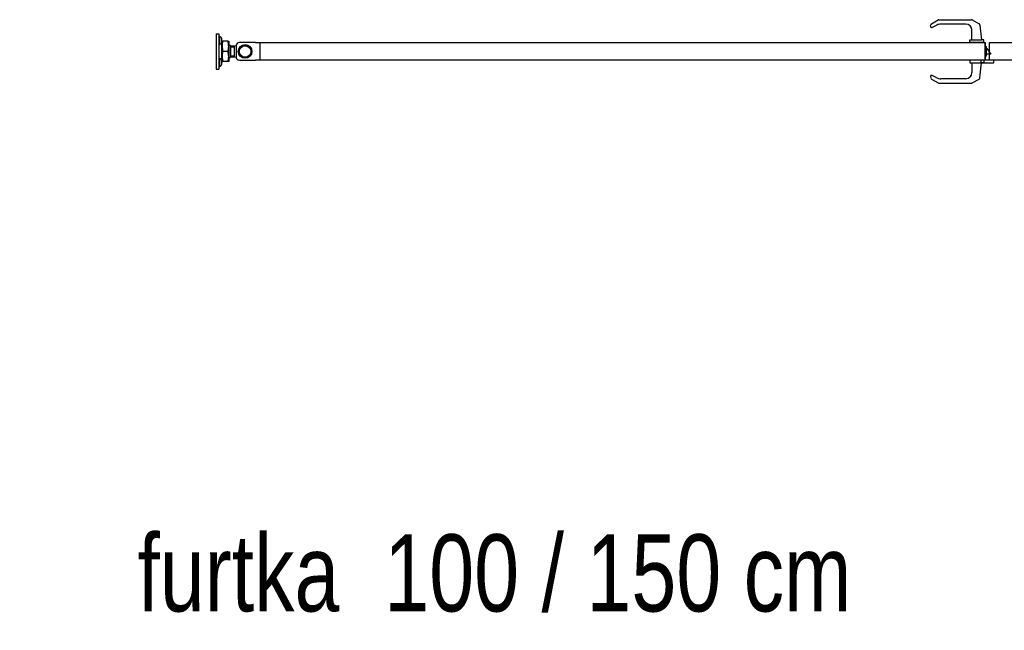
# Model space of a CAD drawing. Header units: inches. Extents: x 1156 to 71303, y -52654 to 51.
# Tile 164 of 217: x 63774 to 64221, y -41306 to -41029. Entities that reach past the tile are written whole.
import ezdxf

# ---------------------------------------------------------------- set-up
doc = ezdxf.new("R2010")
doc.units = ezdxf.units.IN
doc.header["$MEASUREMENT"] = 0
doc.layers.add('AW OGRODZENIA', color=253, linetype='Continuous')
doc.layers.add('p--podpis rysunku', color=7, linetype='Continuous', lineweight=0)
doc.styles.add('1-200', font='arial.ttf', dxfattribs={"width": 0.75, "height": 35})

# ---------------------------------------------------------------- blocks, each defined once
blk = doc.blocks.new('*U1622')
at = {"layer": 'AW OGRODZENIA', "ltscale": 25.4}
for p, q in [((-100, 40), (-100, -40)), ((-100, 40), (-94, 40)), ((-94, 40), (-94, 30)), ((-92.4, 34), (-94, 34)), ((-94, 30), (-94, -30)), ((-92.4, 34), (-92.4, 16)), ((-92.4, 16), (-92.4, 34)), ((-91.6, 34), (-92.4, 34)), ((-91.6, 16), (-91.6, 34)), ((-87.1, 21.3), (-87.1, 28.7)), ((-86.6, 23), (-86.6, 11.5)), ((-84.6, 23), (-86.6, 23)), ((-73.7, 23), (-84.6, 23)), ((-73.7, 23), (-71.6, 23)), ((-71.6, 23), (-71.6, 11.5)), ((-94, 16), (-92.4, 16)), ((-92.4, 16), (-91.6, 16)), ((-87, -20.8), (-87, 20.8)), ((-86.6, 16.8), (-87, 16.8)), ((-86.6, 11.5), (-86.6, -11.5)), ((-73.7, 0), (-84.6, 0)), ((-67.6, 13.6), (-71.6, 13.6)), ((-71.6, 11.5), (-71.6, -11.5)), ((-67.6, 13.6), (-67.6, -13.6)), ((-59.5, 12), (-67.6, 12)), ((-67.6, 10.2), (-59.5, 10.2)), ((-55, 12.6), (-59.5, 12)), ((-59.5, 12), (-59.5, -12)), ((-55, 12), (-55, -12)), ((-11, 20), (-47, 20)), ((-11, 20), (0, 20)), ((0, -20), (0, 20)), ((-92.4, -16), (-94, -16)), ((-92.4, -16), (-92.4, -34)), ((-92.4, -34), (-92.4, -16)), ((-91.6, -16), (-92.4, -16)), ((-91.6, -34), (-91.6, -16)), ((-87.1, -28.7), (-87.1, -21.3)), ((-87, -16.8), (-86.6, -16.8)), ((-86.6, -11.5), (-86.6, -23)), ((-71.6, -11.5), (-71.6, -23)), ((-71.6, -13.6), (-67.6, -13.6)), ((-67.6, -10.2), (-59.5, -10.2)), ((-67.6, -12), (-59.5, -12)), ((-59.5, -12), (-55, -12.6)), ((-47, -20), (-11, -20)), ((0, -20), (-11, -20)), ((-100, -40), (-94, -40)), ((-94, -30), (-94, -40)), ((-94, -34), (-92.4, -34)), ((-92.4, -34), (-91.6, -34)), ((-86.6, -23), (-84.6, -23)), ((-73.7, -23), (-84.6, -23)), ((-71.6, -23), (-73.7, -23))]:
    blk.add_line(p, q, dxfattribs=at)
for radius in [15.5, 14.5, 14, 13]:
    blk.add_circle((-34.5, 0), radius, dxfattribs=at)
for centre, radius, start, end in [((-96.4, 25.3), 10, 21.3862, 61.0146), ((-87.6, 28.7), 0.5, 0, 21.3862), ((-51.2, 11.1), 35.5, 160.3927, 179.3512), ((-107.1, 11.1), 35.5, 0.6488, 19.6073), ((-96.4, 24.7), 10, 298.9854, 338.6138), ((-94.5, 20.8), 7.5, 0, 6.6196), ((-87.6, 21.3), 0.5, 338.6138, 0), ((-50.6, 12), 36, 180.7917, 199.4644), ((-107.7, 12), 36, 340.5356, 359.2083), ((-47, 12), 8, 90, 180), ((-96.4, -24.7), 10, 21.3862, 61.0146), ((-94.5, -20.8), 7.5, 353.3804, 0), ((-87.6, -21.3), 0.5, 0, 21.3862), ((-51.2, -11.9), 35.5, 160.3927, 179.3512), ((-50.6, -11), 36, 180.7917, 199.4644), ((-107.1, -11.9), 35.5, 0.6488, 19.6073), ((-107.7, -11), 36, 340.5356, 359.2083), ((-47, -12), 8, 180, 270), ((-96.4, -25.3), 10, 298.9854, 338.6138), ((-87.6, -28.7), 0.5, 338.6138, 0)]:
    blk.add_arc(centre, radius, start, end, dxfattribs=at)
blk = doc.blocks.new('klamka_CLASSIC_gora')
at = {"layer": 'AW OGRODZENIA', "ltscale": 25.4}
for p, q in [((29.1, 71.5), (13.8, 63)), ((104.9, 72), (31, 72)), ((121.4, 62.9), (106.9, 71.4)), ((11.8, 59.9), (8, 26)), ((30, 26), (30, 48)), ((44, 62), (100.8, 62)), ((109.8, 59.8), (120.3, 54.5)), ((123.9, 57.2), (123.3, 60.2)), ((3, 20), (3, 26)), ((3, 26), (8, 26)), ((35, 26), (8, 26)), ((35, 20), (35, 26)), ((-13, 6.5), (-3, 6.5)), ((-3.5, -6.5), (-13, 6.5)), ((-3, 11), (-3, -11)), ((-3.5, -6.5), (-3, -6.5)), ((0, -11), (-3, -11)), ((3, -20), (3, -26)), ((35, -20), (35, -26)), ((3, -26), (8, -26)), ((11.8, -59.9), (8, -26)), ((35, -26), (8, -26)), ((30, -26), (30, -48)), ((29.1, -71.5), (13.8, -63)), ((44, -62), (100.8, -62)), ((121.4, -62.9), (106.9, -71.4)), ((109.8, -59.8), (120.3, -54.5)), ((123.9, -57.2), (123.3, -60.2)), ((104.9, -72), (31, -72))]:
    blk.add_line(p, q, dxfattribs=at)
at = {"layer": 'AW OGRODZENIA'}
for p, q in [((-3, 11), (0, 11)), ((0, 20), (0, -20)), ((3, 20), (35, 20)), ((3, -20), (35, -20))]:
    blk.add_line(p, q, dxfattribs=at)
at = {"layer": 'AW OGRODZENIA', "ltscale": 25.4}
for centre, radius, start, end in [((31, 68), 4, 90, 119.0546), ((104.9, 68), 4, 59.5345, 90), ((15.7, 59.5), 4, 119.0546, 173.6598), ((44, 48), 14, 90, 180), ((100.8, 42), 20, 63.0133, 90), ((121.5, 56.7), 2.5, 243.0133, 10.7186), ((119.4, 59.5), 4, 10.7186, 59.5345), ((15.7, -59.5), 4, 186.3402, 240.9454), ((44, -48), 14, 180, 270), ((100.8, -42), 20, 270, 296.9867), ((121.5, -56.7), 2.5, 349.2814, 116.9867), ((119.4, -59.5), 4, 300.4655, 349.2814), ((31, -68), 4, 240.9454, 270), ((104.9, -68), 4, 270, 300.4655)]:
    blk.add_arc(centre, radius, start, end, dxfattribs=at)

msp = doc.modelspace()

# ---------------------------------------------------------------- linework, layer by layer
at = {"layer": 'AW OGRODZENIA'}
for p, q in [((64210.526, -41047.888), (64210.526, -41049.088)), ((64210.526, -41049.088), (64216.526, -41049.088)), ((64214.526, -41047.888), (64212.526, -41047.888)), ((64216.526, -41049.088), (64216.526, -41047.888)), ((64216.526, -41049.088), (64216.526, -41047.888))]:
    msp.add_line(p, q, dxfattribs=at)
for points in [[(63883.526, -41039.888), (64212.526, -41039.888), (64212.526, -41047.888), (63883.526, -41047.888)], [(64214.526, -41039.888), (64543.527, -41039.888), (64543.527, -41047.888), (64214.526, -41047.888)]]:
    msp.add_lwpolyline(points, close=True, dxfattribs=at)

# ---------------------------------------------------------------- block references
at = {"layer": 'AW OGRODZENIA', "xscale": 0.2, "yscale": 0.2, "zscale": 0.2, "rotation": 180.0000045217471}
msp.add_blockref('klamka_CLASSIC_gora', (64212.526, -41043.888), dxfattribs=at)
at = {"layer": 'AW OGRODZENIA', "xscale": 0.2, "yscale": 0.2, "zscale": 0.2}
msp.add_blockref('*U1622', (63883.526, -41043.888), dxfattribs=at)

# ---------------------------------------------------------------- texts
at = {"layer": 'p--podpis rysunku', "insert": (64500.593, -41262.919), "char_height": 25, "width": 1021.62292, "attachment_point": 3, "style": '1-200'}
msp.add_mtext('\\pxqc;{\\H1.4x;furtka  100 / 150 cm}', dxfattribs=at)

doc.saveas('drawing.dxf')
